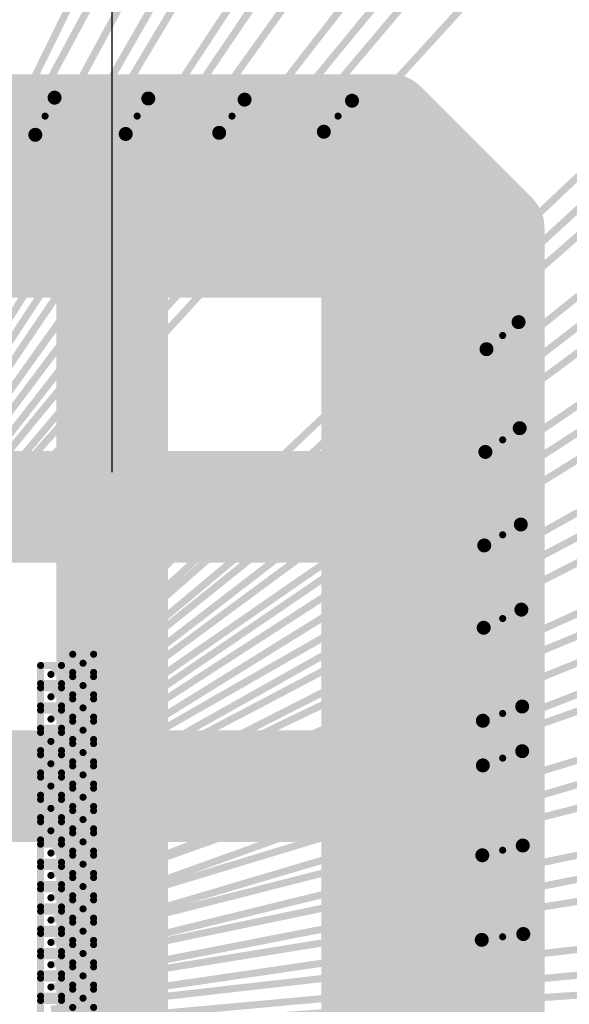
# Model space of a CAD drawing. Header units: millimetres. Extents: x -20 to 67, y -24 to 74.9.
# Tile 30 of 37: x 31.7 to 33.6, y 0.2 to 3.7. Entities that reach past the tile are written whole.
import ezdxf

# ---------------------------------------------------------------- set-up
doc = ezdxf.new("R2010")
doc.units = ezdxf.units.MM
doc.header["$LTSCALE"] = 0.2
doc.header["$MEASUREMENT"] = 0
doc.layers.get('0').update_dxf_attribs({"color": 6, "plot": 0})
for name, color, linetype in [('01-Dim', 7, 'Continuous'), ('Cu1', 5, 'Continuous'), ('Die4', 7, 'Continuous'), ('Sbp1', 5, 'Continuous'), ('Wire3', 96, 'Continuous'), ('Wire4', 1, 'Continuous')]:
    doc.layers.add(name, color=color, linetype=linetype)
doc.dimstyles.new('1X-Std-.1tol', dxfattribs={"dimscale": 2, "dimtxt": 0.18, "dimasz": 0.18, "dimexe": 0.12, "dimexo": 0.0625, "dimgap": 0.09, "dimtad": 0, "dimdec": 3, "dimzin": 1, "dimdsep": 46, "dimtxsty": 'Standard', "dimcen": 0.09, "dimadec": 0, "dimazin": 0, "dimtfac": 1, "dimtdec": 3, "dimtofl": 0, "dimtmove": 0, "dimatfit": 3, "dimfxl": 1, "dimtolj": 1, "dimtzin": 0, "dimarcsym": 0})

# ---------------------------------------------------------------- blocks, each defined once
blk = doc.blocks.new('*D37')
at = {"layer": '01-Dim', "color": 0, "linetype": 'Continuous', "lineweight": -2}
for p, q in [((27.988983, 2.125), (27.988983, 12.74)), ((31.988983, 2.125), (31.988983, 12.74)), ((28.348983, 12.5), (31.628983, 12.5)), ((31.988983, 12.5), (32.348983, 12.5))]:
    blk.add_line(p, q, dxfattribs=at)
at = {"layer": '01-Dim', "color": 0, "linetype": 'Continuous', "lineweight": -3}
for points in [[(28.348983, 12.56), (28.348983, 12.44), (27.988983, 12.5)], [(31.628983, 12.56), (31.628983, 12.44), (31.988983, 12.5)]]:
    blk.add_solid(points, dxfattribs=at)
at = {"layer": 'Defpoints', "color": 0, "linetype": 'Continuous', "lineweight": -3}
for p in [(31.988983, 12.5), (27.988983, 2), (31.988983, 2)]:
    blk.add_point(p, dxfattribs=at)
at = {"layer": '01-Dim', "color": 0, "linetype": 'Continuous', "lineweight": -3, "insert": (34.448983, 12.5), "char_height": 0.36, "attachment_point": 5}
blk.add_mtext('\\A1;4.000 [0.1575]', dxfattribs=at)
blk = doc.blocks.new('ROUND_25')
at = {"const_width": 0.15}
blk.add_lwpolyline([(-0.075, 0, 1), (0.075, 0, 1)], format="xyb", close=True, dxfattribs=at)
blk = doc.blocks.new('ROUND_19')
at = {"const_width": 0.025}
blk.add_lwpolyline([(-0.0125, 0, 1), (0.0125, 0, 1)], format="xyb", close=True, dxfattribs=at)
blk = doc.blocks.new('ROUND_26')
at = {"const_width": 0.25}
blk.add_lwpolyline([(-0.125, 0, 1), (0.125, 0, 1)], format="xyb", close=True, dxfattribs=at)
blk = doc.blocks.new('ROUND_27')
at = {"const_width": 0.2}
blk.add_lwpolyline([(-0.1, 0, 1), (0.1, 0, 1)], format="xyb", close=True, dxfattribs=at)
blk = doc.blocks.new('ROUND_11')
at = {"const_width": 0.0127}
blk.add_lwpolyline([(-0.00635, 0, 1), (0.00635, 0, 1)], format="xyb", close=True, dxfattribs=at)
blk = doc.blocks.new('ROUND_33')
at = {"const_width": 0.0254}
blk.add_lwpolyline([(-0.0127, 0, 1), (0.0127, 0, 1)], format="xyb", close=True, dxfattribs=at)

msp = doc.modelspace()

# ---------------------------------------------------------------- linework, layer by layer
at = {"layer": 'Cu1'}
for points, const_width in [([(26.988983, 3.4), (32.988983, 3.4)], 0.3), ([(32.988983, 3.4), (33.388983, 3)], 0.3), ([(31.713983, 3.333), (31.782983, 3.466)], 0.05), ([(32.037983, 3.336), (32.118983, 3.463)], 0.05), ([(32.372983, 3.34), (32.463983, 3.459)], 0.05), ([(32.747983, 3.344), (32.848983, 3.455)], 0.05), ([(32.988983, -3.2), (32.988983, 3.2)], 0.5), ([(33.188983, 3), (26.788983, 3)], 0.5), ([(31.988983, -3), (31.988983, 3)], 0.4), ([(33.388983, 3), (33.388983, -3)], 0.3), ([(33.330983, 2.565), (33.445983, 2.662)], 0.05), ([(33.326983, 2.197), (33.449983, 2.282)], 0.05), ([(26.988983, 2), (32.988983, 2)], 0.4), ([(33.322983, 1.862), (33.453983, 1.937)], 0.05), ([(33.320983, 1.567), (33.455983, 1.632)], 0.05), ([(33.317983, 1.234), (33.458983, 1.285)], 0.05), ([(26.988983, 1), (32.988983, 1)], 0.4), ([(33.317983, 1.074), (33.458983, 1.125)], 0.05), ([(33.315983, 0.752), (33.460983, 0.787)], 0.05), ([(33.313983, 0.449), (33.462983, 0.47)], 0.05)]:
    msp.add_lwpolyline(points, dxfattribs=dict(at, const_width=const_width))
at = {"layer": 'Die4'}
for points, const_width in [([(27.988983, 2), (31.988983, 2)], 0.0508), ([(31.988983, 2), (31.988983, -2)], 0.0508), ([(31.847983, 1.472), (31.847983, 1.407)], 0.0254), ([(31.922983, 1.472), (31.847983, 1.472)], 0.0254), ([(31.922983, 1.407), (31.922983, 1.472)], 0.0254), ([(31.732983, 1.432), (31.732983, 1.367)], 0.0254), ([(31.807983, 1.432), (31.732983, 1.432)], 0.0254), ([(31.807983, 1.367), (31.807983, 1.432)], 0.0254), ([(31.847983, 1.407), (31.922983, 1.407)], 0.0254), ([(31.732983, 1.367), (31.807983, 1.367)], 0.0254), ([(31.847983, 1.392), (31.847983, 1.327)], 0.0254), ([(31.922983, 1.392), (31.847983, 1.392)], 0.0254), ([(31.922983, 1.327), (31.922983, 1.392)], 0.0254), ([(31.732983, 1.352), (31.732983, 1.287)], 0.0254), ([(31.807983, 1.352), (31.732983, 1.352)], 0.0254), ([(31.807983, 1.287), (31.807983, 1.352)], 0.0254), ([(31.847983, 1.327), (31.922983, 1.327)], 0.0254), ([(31.847983, 1.312), (31.847983, 1.247)], 0.0254), ([(31.922983, 1.312), (31.847983, 1.312)], 0.0254), ([(31.922983, 1.247), (31.922983, 1.312)], 0.0254), ([(31.732983, 1.287), (31.807983, 1.287)], 0.0254), ([(31.732983, 1.272), (31.732983, 1.207)], 0.0254), ([(31.807983, 1.272), (31.732983, 1.272)], 0.0254), ([(31.807983, 1.207), (31.807983, 1.272)], 0.0254), ([(31.847983, 1.247), (31.922983, 1.247)], 0.0254), ([(31.847983, 1.232), (31.847983, 1.167)], 0.0254), ([(31.922983, 1.232), (31.847983, 1.232)], 0.0254), ([(31.922983, 1.167), (31.922983, 1.232)], 0.0254), ([(31.732983, 1.207), (31.807983, 1.207)], 0.0254), ([(31.732983, 1.192), (31.732983, 1.127)], 0.0254), ([(31.807983, 1.192), (31.732983, 1.192)], 0.0254), ([(31.807983, 1.127), (31.807983, 1.192)], 0.0254), ([(31.847983, 1.167), (31.922983, 1.167)], 0.0254), ([(31.847983, 1.152), (31.847983, 1.087)], 0.0254), ([(31.922983, 1.152), (31.847983, 1.152)], 0.0254), ([(31.922983, 1.087), (31.922983, 1.152)], 0.0254), ([(31.732983, 1.127), (31.807983, 1.127)], 0.0254), ([(31.732983, 1.112), (31.732983, 1.047)], 0.0254), ([(31.807983, 1.112), (31.732983, 1.112)], 0.0254), ([(31.807983, 1.047), (31.807983, 1.112)], 0.0254), ([(31.847983, 1.087), (31.922983, 1.087)], 0.0254), ([(31.732983, 1.047), (31.807983, 1.047)], 0.0254), ([(31.847983, 1.072), (31.847983, 1.007)], 0.0254), ([(31.922983, 1.072), (31.847983, 1.072)], 0.0254), ([(31.922983, 1.007), (31.922983, 1.072)], 0.0254), ([(31.732983, 1.032), (31.732983, 0.967)], 0.0254), ([(31.807983, 1.032), (31.732983, 1.032)], 0.0254), ([(31.807983, 0.967), (31.807983, 1.032)], 0.0254), ([(31.847983, 1.007), (31.922983, 1.007)], 0.0254), ([(31.847983, 0.992), (31.847983, 0.927)], 0.0254), ([(31.922983, 0.992), (31.847983, 0.992)], 0.0254), ([(31.922983, 0.927), (31.922983, 0.992)], 0.0254), ([(31.732983, 0.967), (31.807983, 0.967)], 0.0254), ([(31.732983, 0.952), (31.732983, 0.887)], 0.0254), ([(31.807983, 0.952), (31.732983, 0.952)], 0.0254), ([(31.807983, 0.887), (31.807983, 0.952)], 0.0254), ([(31.847983, 0.927), (31.922983, 0.927)], 0.0254), ([(31.847983, 0.912), (31.847983, 0.847)], 0.0254), ([(31.922983, 0.912), (31.847983, 0.912)], 0.0254), ([(31.922983, 0.847), (31.922983, 0.912)], 0.0254), ([(31.732983, 0.887), (31.807983, 0.887)], 0.0254), ([(31.732983, 0.872), (31.732983, 0.807)], 0.0254), ([(31.807983, 0.872), (31.732983, 0.872)], 0.0254), ([(31.807983, 0.807), (31.807983, 0.872)], 0.0254), ([(31.847983, 0.847), (31.922983, 0.847)], 0.0254), ([(31.732983, 0.807), (31.807983, 0.807)], 0.0254), ([(31.847983, 0.832), (31.847983, 0.767)], 0.0254), ([(31.922983, 0.832), (31.847983, 0.832)], 0.0254), ([(31.922983, 0.767), (31.922983, 0.832)], 0.0254), ([(31.732983, 0.792), (31.732983, 0.727)], 0.0254), ([(31.807983, 0.792), (31.732983, 0.792)], 0.0254), ([(31.807983, 0.727), (31.807983, 0.792)], 0.0254), ([(31.847983, 0.767), (31.922983, 0.767)], 0.0254), ([(31.847983, 0.752), (31.847983, 0.687)], 0.0254), ([(31.922983, 0.752), (31.847983, 0.752)], 0.0254), ([(31.922983, 0.687), (31.922983, 0.752)], 0.0254), ([(31.732983, 0.727), (31.807983, 0.727)], 0.0254), ([(31.732983, 0.712), (31.732983, 0.647)], 0.0254), ([(31.807983, 0.712), (31.732983, 0.712)], 0.0254), ([(31.807983, 0.647), (31.807983, 0.712)], 0.0254), ([(31.847983, 0.687), (31.922983, 0.687)], 0.0254), ([(31.847983, 0.672), (31.847983, 0.607)], 0.0254), ([(31.922983, 0.672), (31.847983, 0.672)], 0.0254), ([(31.922983, 0.607), (31.922983, 0.672)], 0.0254), ([(31.732983, 0.647), (31.807983, 0.647)], 0.0254), ([(31.732983, 0.632), (31.732983, 0.567)], 0.0254), ([(31.807983, 0.632), (31.732983, 0.632)], 0.0254), ([(31.807983, 0.567), (31.807983, 0.632)], 0.0254), ([(31.847983, 0.607), (31.922983, 0.607)], 0.0254), ([(31.847983, 0.592), (31.847983, 0.527)], 0.0254), ([(31.922983, 0.592), (31.847983, 0.592)], 0.0254), ([(31.922983, 0.527), (31.922983, 0.592)], 0.0254), ([(31.732983, 0.567), (31.807983, 0.567)], 0.0254), ([(31.732983, 0.552), (31.732983, 0.487)], 0.0254), ([(31.807983, 0.552), (31.732983, 0.552)], 0.0254), ([(31.807983, 0.487), (31.807983, 0.552)], 0.0254), ([(31.847983, 0.527), (31.922983, 0.527)], 0.0254), ([(31.732983, 0.487), (31.807983, 0.487)], 0.0254), ([(31.847983, 0.512), (31.847983, 0.447)], 0.0254), ([(31.922983, 0.512), (31.847983, 0.512)], 0.0254), ([(31.922983, 0.447), (31.922983, 0.512)], 0.0254), ([(31.732983, 0.472), (31.732983, 0.407)], 0.0254), ([(31.807983, 0.472), (31.732983, 0.472)], 0.0254), ([(31.807983, 0.407), (31.807983, 0.472)], 0.0254), ([(31.847983, 0.447), (31.922983, 0.447)], 0.0254), ([(31.847983, 0.432), (31.847983, 0.367)], 0.0254), ([(31.922983, 0.432), (31.847983, 0.432)], 0.0254), ([(31.922983, 0.367), (31.922983, 0.432)], 0.0254), ([(31.732983, 0.407), (31.807983, 0.407)], 0.0254), ([(31.732983, 0.392), (31.732983, 0.327)], 0.0254), ([(31.807983, 0.392), (31.732983, 0.392)], 0.0254), ([(31.807983, 0.327), (31.807983, 0.392)], 0.0254), ([(31.847983, 0.367), (31.922983, 0.367)], 0.0254), ([(31.847983, 0.352), (31.847983, 0.287)], 0.0254), ([(31.922983, 0.352), (31.847983, 0.352)], 0.0254), ([(31.922983, 0.287), (31.922983, 0.352)], 0.0254), ([(31.732983, 0.327), (31.807983, 0.327)], 0.0254), ([(31.732983, 0.312), (31.732983, 0.247)], 0.0254), ([(31.807983, 0.312), (31.732983, 0.312)], 0.0254), ([(31.807983, 0.247), (31.807983, 0.312)], 0.0254), ([(31.847983, 0.287), (31.922983, 0.287)], 0.0254), ([(31.847983, 0.272), (31.847983, 0.207)], 0.0254), ([(31.922983, 0.272), (31.847983, 0.272)], 0.0254), ([(31.922983, 0.207), (31.922983, 0.272)], 0.0254), ([(31.732983, 0.247), (31.807983, 0.247)], 0.0254), ([(31.732983, 0.232), (31.732983, 0.167)], 0.0254), ([(31.807983, 0.232), (31.732983, 0.232)], 0.0254), ([(31.807983, 0.167), (31.807983, 0.232)], 0.0254), ([(31.847983, 0.207), (31.922983, 0.207)], 0.0254)]:
    msp.add_lwpolyline(points, dxfattribs=dict(at, const_width=const_width))
at = {"layer": 'Sbp1'}
for points, const_width in [([(26.988983, 3.4), (32.988983, 3.4)], 0.3), ([(32.988983, 3.4), (33.388983, 3)], 0.3), ([(31.713983, 3.333), (31.782983, 3.466)], 0.05), ([(32.037983, 3.336), (32.118983, 3.463)], 0.05), ([(32.372983, 3.34), (32.463983, 3.459)], 0.05), ([(32.747983, 3.344), (32.848983, 3.455)], 0.05), ([(32.988983, -3.2), (32.988983, 3.2)], 0.5), ([(33.188983, 3), (26.788983, 3)], 0.5), ([(31.988983, -3), (31.988983, 3)], 0.4), ([(33.388983, 3), (33.388983, -3)], 0.3), ([(33.330983, 2.565), (33.445983, 2.662)], 0.05), ([(33.326983, 2.197), (33.449983, 2.282)], 0.05), ([(26.988983, 2), (32.988983, 2)], 0.4), ([(33.322983, 1.862), (33.453983, 1.937)], 0.05), ([(33.320983, 1.567), (33.455983, 1.632)], 0.05), ([(33.317983, 1.234), (33.458983, 1.285)], 0.05), ([(26.988983, 1), (32.988983, 1)], 0.4), ([(33.317983, 1.074), (33.458983, 1.125)], 0.05), ([(33.315983, 0.752), (33.460983, 0.787)], 0.05), ([(33.313983, 0.449), (33.462983, 0.47)], 0.05)]:
    msp.add_lwpolyline(points, dxfattribs=dict(at, const_width=const_width))
at = {"layer": 'Wire3', "const_width": 0.0254}
for points in [[(31.048983, 1.896), (32.865983, 5.077)], [(31.368983, 1.896), (33.839983, 4.899)], [(30.888983, 1.896), (32.204983, 4.348)], [(31.208983, 1.896), (32.804983, 4.254)], [(31.884983, 1.44), (34.828983, 4.14)], [(30.968983, 1.896), (31.748983, 3.4)], [(31.128983, 1.896), (32.078983, 3.4)], [(31.288983, 1.896), (32.418983, 3.4)], [(31.448983, 1.896), (32.798983, 3.4)], [(31.884983, 1.28), (34.197983, 3.061)], [(31.884983, 1.12), (34.268983, 2.661)], [(31.884983, 1.36), (33.388983, 2.614)], [(31.884983, 0.96), (34.331983, 2.246)], [(31.884983, 1.2), (33.388983, 2.24)], [(31.884983, 0.8), (35.162983, 2.164)], [(31.884983, 1.04), (33.388983, 1.9)], [(31.884983, 0.64), (34.406983, 1.62)], [(31.884983, 0.88), (33.388983, 1.6)], [(31.884983, 0.72), (33.388983, 1.26)], [(31.884983, 0.48), (34.440983, 1.238)], [(31.884983, 0.56), (33.388983, 1.1)], [(31.884983, 0.32), (34.467983, 0.824)], [(31.884983, 0.4), (33.388983, 0.77)], [(31.884983, 0.16), (35.282983, 0.471)], [(31.884983, 0.24), (33.388983, 0.46)]]:
    msp.add_lwpolyline(points, dxfattribs=at)
at = {"layer": 'Wire4', "const_width": 0.0254}
for points in [[(30.848983, 1.781), (32.815983, 5.794)], [(30.928983, 1.781), (33.073983, 5.745)], [(31.008983, 1.781), (33.341983, 5.686)], [(31.088983, 1.781), (33.610983, 5.617)], [(31.168983, 1.781), (33.868983, 5.558)], [(31.248983, 1.781), (34.136983, 5.489)], [(31.328983, 1.781), (34.395983, 5.411)], [(31.408983, 1.781), (34.653983, 5.332)], [(31.769983, 1.4), (35.301983, 4.735)], [(31.769983, 1.32), (35.379983, 4.476)], [(31.769983, 1.24), (35.458983, 4.198)], [(31.769983, 1.16), (35.537983, 3.939)], [(31.769983, 1.08), (35.595983, 3.681)], [(31.769983, 1), (35.664983, 3.413)], [(31.769983, 0.92), (35.713983, 3.135)], [(31.769983, 0.84), (35.772983, 2.876)], [(31.769983, 0.76), (35.811983, 2.598)], [(31.769983, 0.68), (35.860983, 2.33)], [(31.769983, 0.6), (35.900983, 2.063)], [(31.769983, 0.52), (35.939983, 1.785)], [(31.769983, 0.44), (35.958983, 1.507)], [(31.769983, 0.36), (35.998983, 1.239)], [(31.769983, 0.28), (36.017983, 0.971)], [(31.769983, 0.2), (36.027983, 0.684)], [(31.769983, 0.12), (36.037983, 0.416)]]:
    msp.add_lwpolyline(points, dxfattribs=at)

# ---------------------------------------------------------------- block references
at = {"layer": 'Cu1'}
for name, p in [('ROUND_25', (32.988983, 3.4)), ('ROUND_19', (31.782983, 3.466)), ('ROUND_19', (32.118983, 3.463)), ('ROUND_19', (32.463983, 3.459)), ('ROUND_19', (32.848983, 3.455)), ('ROUND_26', (32.988983, 3.2)), ('ROUND_19', (31.713983, 3.333)), ('ROUND_19', (32.037983, 3.336)), ('ROUND_19', (32.372983, 3.34)), ('ROUND_19', (32.747983, 3.344)), ('ROUND_26', (33.188983, 3)), ('ROUND_27', (31.988983, 3)), ('ROUND_25', (31.988983, 3)), ('ROUND_25', (32.988983, 3)), ('ROUND_25', (33.388983, 3)), ('ROUND_19', (33.445983, 2.662)), ('ROUND_19', (33.330983, 2.565)), ('ROUND_19', (33.449983, 2.282)), ('ROUND_27', (32.988983, 2)), ('ROUND_19', (33.326983, 2.197)), ('ROUND_25', (31.988983, 2)), ('ROUND_25', (32.988983, 2)), ('ROUND_19', (33.453983, 1.937)), ('ROUND_19', (33.322983, 1.862)), ('ROUND_19', (33.455983, 1.632)), ('ROUND_19', (33.320983, 1.567)), ('ROUND_19', (33.458983, 1.285)), ('ROUND_19', (33.317983, 1.234)), ('ROUND_27', (32.988983, 1)), ('ROUND_25', (31.988983, 1)), ('ROUND_25', (32.988983, 1)), ('ROUND_19', (33.458983, 1.125)), ('ROUND_19', (33.317983, 1.074)), ('ROUND_19', (33.460983, 0.787)), ('ROUND_19', (33.315983, 0.752)), ('ROUND_19', (33.462983, 0.47)), ('ROUND_19', (33.313983, 0.449))]:
    msp.add_blockref(name, p, dxfattribs=at)
at = {"layer": 'Die4'}
for name, p in [('ROUND_33', (31.988983, 2)), ('ROUND_11', (31.847983, 1.472)), ('ROUND_11', (31.847983, 1.472)), ('ROUND_11', (31.922983, 1.472)), ('ROUND_11', (31.922983, 1.472)), ('ROUND_11', (31.884983, 1.44)), ('ROUND_11', (31.732983, 1.432)), ('ROUND_11', (31.732983, 1.432)), ('ROUND_11', (31.769983, 1.4)), ('ROUND_11', (31.807983, 1.432)), ('ROUND_11', (31.807983, 1.432)), ('ROUND_11', (31.847983, 1.407)), ('ROUND_11', (31.847983, 1.407)), ('ROUND_11', (31.922983, 1.407)), ('ROUND_11', (31.922983, 1.407)), ('ROUND_11', (31.732983, 1.367)), ('ROUND_11', (31.732983, 1.367)), ('ROUND_11', (31.807983, 1.367)), ('ROUND_11', (31.807983, 1.367)), ('ROUND_11', (31.847983, 1.392)), ('ROUND_11', (31.847983, 1.392)), ('ROUND_11', (31.922983, 1.392)), ('ROUND_11', (31.922983, 1.392)), ('ROUND_11', (31.732983, 1.352)), ('ROUND_11', (31.732983, 1.352)), ('ROUND_11', (31.807983, 1.352)), ('ROUND_11', (31.807983, 1.352)), ('ROUND_11', (31.884983, 1.36)), ('ROUND_11', (31.769983, 1.32)), ('ROUND_11', (31.847983, 1.327)), ('ROUND_11', (31.847983, 1.327)), ('ROUND_11', (31.847983, 1.312)), ('ROUND_11', (31.847983, 1.312)), ('ROUND_11', (31.922983, 1.327)), ('ROUND_11', (31.922983, 1.327)), ('ROUND_11', (31.922983, 1.312)), ('ROUND_11', (31.922983, 1.312)), ('ROUND_11', (31.732983, 1.287)), ('ROUND_11', (31.732983, 1.287)), ('ROUND_11', (31.732983, 1.272)), ('ROUND_11', (31.732983, 1.272)), ('ROUND_11', (31.807983, 1.287)), ('ROUND_11', (31.807983, 1.287)), ('ROUND_11', (31.807983, 1.272)), ('ROUND_11', (31.807983, 1.272)), ('ROUND_11', (31.884983, 1.28)), ('ROUND_11', (31.769983, 1.24)), ('ROUND_11', (31.847983, 1.247)), ('ROUND_11', (31.847983, 1.247)), ('ROUND_11', (31.847983, 1.232)), ('ROUND_11', (31.847983, 1.232)), ('ROUND_11', (31.922983, 1.247)), ('ROUND_11', (31.922983, 1.247)), ('ROUND_11', (31.922983, 1.232)), ('ROUND_11', (31.922983, 1.232)), ('ROUND_11', (31.732983, 1.207)), ('ROUND_11', (31.732983, 1.207)), ('ROUND_11', (31.732983, 1.192)), ('ROUND_11', (31.732983, 1.192)), ('ROUND_11', (31.807983, 1.207)), ('ROUND_11', (31.807983, 1.207)), ('ROUND_11', (31.807983, 1.192)), ('ROUND_11', (31.807983, 1.192)), ('ROUND_11', (31.884983, 1.2)), ('ROUND_11', (31.769983, 1.16)), ('ROUND_11', (31.847983, 1.167)), ('ROUND_11', (31.847983, 1.167)), ('ROUND_11', (31.847983, 1.152)), ('ROUND_11', (31.847983, 1.152)), ('ROUND_11', (31.922983, 1.167)), ('ROUND_11', (31.922983, 1.167)), ('ROUND_11', (31.922983, 1.152)), ('ROUND_11', (31.922983, 1.152)), ('ROUND_11', (31.732983, 1.127)), ('ROUND_11', (31.732983, 1.127)), ('ROUND_11', (31.807983, 1.127)), ('ROUND_11', (31.807983, 1.127)), ('ROUND_11', (31.884983, 1.12)), ('ROUND_11', (31.732983, 1.112)), ('ROUND_11', (31.732983, 1.112)), ('ROUND_11', (31.807983, 1.112)), ('ROUND_11', (31.807983, 1.112)), ('ROUND_11', (31.847983, 1.087)), ('ROUND_11', (31.847983, 1.087)), ('ROUND_11', (31.922983, 1.087)), ('ROUND_11', (31.922983, 1.087)), ('ROUND_11', (31.732983, 1.047)), ('ROUND_11', (31.732983, 1.047)), ('ROUND_11', (31.769983, 1.08)), ('ROUND_11', (31.807983, 1.047)), ('ROUND_11', (31.807983, 1.047)), ('ROUND_11', (31.847983, 1.072)), ('ROUND_11', (31.847983, 1.072)), ('ROUND_11', (31.922983, 1.072)), ('ROUND_11', (31.922983, 1.072)), ('ROUND_11', (31.732983, 1.032)), ('ROUND_11', (31.732983, 1.032)), ('ROUND_11', (31.807983, 1.032)), ('ROUND_11', (31.807983, 1.032)), ('ROUND_11', (31.884983, 1.04)), ('ROUND_11', (31.769983, 1)), ('ROUND_11', (31.847983, 1.007)), ('ROUND_11', (31.847983, 1.007)), ('ROUND_11', (31.847983, 0.992)), ('ROUND_11', (31.847983, 0.992)), ('ROUND_11', (31.922983, 1.007)), ('ROUND_11', (31.922983, 1.007)), ('ROUND_11', (31.922983, 0.992)), ('ROUND_11', (31.922983, 0.992)), ('ROUND_11', (31.732983, 0.967)), ('ROUND_11', (31.732983, 0.967)), ('ROUND_11', (31.732983, 0.952)), ('ROUND_11', (31.732983, 0.952)), ('ROUND_11', (31.807983, 0.967)), ('ROUND_11', (31.807983, 0.967)), ('ROUND_11', (31.807983, 0.952)), ('ROUND_11', (31.807983, 0.952)), ('ROUND_11', (31.884983, 0.96)), ('ROUND_11', (31.769983, 0.92)), ('ROUND_11', (31.847983, 0.927)), ('ROUND_11', (31.847983, 0.927)), ('ROUND_11', (31.847983, 0.912)), ('ROUND_11', (31.847983, 0.912)), ('ROUND_11', (31.922983, 0.927)), ('ROUND_11', (31.922983, 0.927)), ('ROUND_11', (31.922983, 0.912)), ('ROUND_11', (31.922983, 0.912)), ('ROUND_11', (31.732983, 0.887)), ('ROUND_11', (31.732983, 0.887)), ('ROUND_11', (31.732983, 0.872)), ('ROUND_11', (31.732983, 0.872)), ('ROUND_11', (31.807983, 0.887)), ('ROUND_11', (31.807983, 0.887)), ('ROUND_11', (31.807983, 0.872)), ('ROUND_11', (31.807983, 0.872)), ('ROUND_11', (31.884983, 0.88)), ('ROUND_11', (31.769983, 0.84)), ('ROUND_11', (31.847983, 0.847)), ('ROUND_11', (31.847983, 0.847)), ('ROUND_11', (31.922983, 0.847)), ('ROUND_11', (31.922983, 0.847)), ('ROUND_11', (31.732983, 0.807)), ('ROUND_11', (31.732983, 0.807)), ('ROUND_11', (31.807983, 0.807)), ('ROUND_11', (31.807983, 0.807)), ('ROUND_11', (31.847983, 0.832)), ('ROUND_11', (31.847983, 0.832)), ('ROUND_11', (31.884983, 0.8)), ('ROUND_11', (31.922983, 0.832)), ('ROUND_11', (31.922983, 0.832)), ('ROUND_11', (31.732983, 0.792)), ('ROUND_11', (31.732983, 0.792)), ('ROUND_11', (31.807983, 0.792)), ('ROUND_11', (31.807983, 0.792)), ('ROUND_11', (31.847983, 0.767)), ('ROUND_11', (31.847983, 0.767)), ('ROUND_11', (31.922983, 0.767)), ('ROUND_11', (31.922983, 0.767)), ('ROUND_11', (31.769983, 0.76)), ('ROUND_11', (31.847983, 0.752)), ('ROUND_11', (31.847983, 0.752)), ('ROUND_11', (31.922983, 0.752)), ('ROUND_11', (31.922983, 0.752)), ('ROUND_11', (31.732983, 0.727)), ('ROUND_11', (31.732983, 0.727)), ('ROUND_11', (31.732983, 0.712)), ('ROUND_11', (31.732983, 0.712)), ('ROUND_11', (31.807983, 0.727)), ('ROUND_11', (31.807983, 0.727)), ('ROUND_11', (31.807983, 0.712)), ('ROUND_11', (31.807983, 0.712)), ('ROUND_11', (31.884983, 0.72)), ('ROUND_11', (31.769983, 0.68)), ('ROUND_11', (31.847983, 0.687)), ('ROUND_11', (31.847983, 0.687)), ('ROUND_11', (31.847983, 0.672)), ('ROUND_11', (31.847983, 0.672)), ('ROUND_11', (31.922983, 0.687)), ('ROUND_11', (31.922983, 0.687)), ('ROUND_11', (31.922983, 0.672)), ('ROUND_11', (31.922983, 0.672)), ('ROUND_11', (31.732983, 0.647)), ('ROUND_11', (31.732983, 0.647)), ('ROUND_11', (31.732983, 0.632)), ('ROUND_11', (31.732983, 0.632)), ('ROUND_11', (31.807983, 0.647)), ('ROUND_11', (31.807983, 0.647)), ('ROUND_11', (31.807983, 0.632)), ('ROUND_11', (31.807983, 0.632)), ('ROUND_11', (31.884983, 0.64)), ('ROUND_11', (31.769983, 0.6)), ('ROUND_11', (31.847983, 0.607)), ('ROUND_11', (31.847983, 0.607)), ('ROUND_11', (31.847983, 0.592)), ('ROUND_11', (31.847983, 0.592)), ('ROUND_11', (31.922983, 0.607)), ('ROUND_11', (31.922983, 0.607)), ('ROUND_11', (31.922983, 0.592)), ('ROUND_11', (31.922983, 0.592)), ('ROUND_11', (31.732983, 0.567)), ('ROUND_11', (31.732983, 0.567)), ('ROUND_11', (31.732983, 0.552)), ('ROUND_11', (31.732983, 0.552)), ('ROUND_11', (31.807983, 0.567)), ('ROUND_11', (31.807983, 0.567)), ('ROUND_11', (31.807983, 0.552)), ('ROUND_11', (31.807983, 0.552)), ('ROUND_11', (31.884983, 0.56)), ('ROUND_11', (31.769983, 0.52)), ('ROUND_11', (31.847983, 0.527)), ('ROUND_11', (31.847983, 0.527)), ('ROUND_11', (31.922983, 0.527)), ('ROUND_11', (31.922983, 0.527)), ('ROUND_11', (31.732983, 0.487)), ('ROUND_11', (31.732983, 0.487)), ('ROUND_11', (31.807983, 0.487)), ('ROUND_11', (31.807983, 0.487)), ('ROUND_11', (31.847983, 0.512)), ('ROUND_11', (31.847983, 0.512)), ('ROUND_11', (31.922983, 0.512)), ('ROUND_11', (31.922983, 0.512)), ('ROUND_11', (31.732983, 0.472)), ('ROUND_11', (31.732983, 0.472)), ('ROUND_11', (31.807983, 0.472)), ('ROUND_11', (31.807983, 0.472)), ('ROUND_11', (31.847983, 0.447)), ('ROUND_11', (31.847983, 0.447)), ('ROUND_11', (31.884983, 0.48)), ('ROUND_11', (31.922983, 0.447)), ('ROUND_11', (31.922983, 0.447)), ('ROUND_11', (31.769983, 0.44)), ('ROUND_11', (31.847983, 0.432)), ('ROUND_11', (31.847983, 0.432)), ('ROUND_11', (31.922983, 0.432)), ('ROUND_11', (31.922983, 0.432)), ('ROUND_11', (31.732983, 0.407)), ('ROUND_11', (31.732983, 0.407)), ('ROUND_11', (31.732983, 0.392)), ('ROUND_11', (31.732983, 0.392)), ('ROUND_11', (31.807983, 0.407)), ('ROUND_11', (31.807983, 0.407)), ('ROUND_11', (31.807983, 0.392)), ('ROUND_11', (31.807983, 0.392)), ('ROUND_11', (31.884983, 0.4)), ('ROUND_11', (31.769983, 0.36)), ('ROUND_11', (31.847983, 0.367)), ('ROUND_11', (31.847983, 0.367)), ('ROUND_11', (31.847983, 0.352)), ('ROUND_11', (31.847983, 0.352)), ('ROUND_11', (31.922983, 0.367)), ('ROUND_11', (31.922983, 0.367)), ('ROUND_11', (31.922983, 0.352)), ('ROUND_11', (31.922983, 0.352)), ('ROUND_11', (31.732983, 0.327)), ('ROUND_11', (31.732983, 0.327)), ('ROUND_11', (31.732983, 0.312)), ('ROUND_11', (31.732983, 0.312)), ('ROUND_11', (31.807983, 0.327)), ('ROUND_11', (31.807983, 0.327)), ('ROUND_11', (31.807983, 0.312)), ('ROUND_11', (31.807983, 0.312)), ('ROUND_11', (31.884983, 0.32)), ('ROUND_11', (31.769983, 0.28)), ('ROUND_11', (31.847983, 0.287)), ('ROUND_11', (31.847983, 0.287)), ('ROUND_11', (31.847983, 0.272)), ('ROUND_11', (31.847983, 0.272)), ('ROUND_11', (31.922983, 0.287)), ('ROUND_11', (31.922983, 0.287)), ('ROUND_11', (31.922983, 0.272)), ('ROUND_11', (31.922983, 0.272)), ('ROUND_11', (31.732983, 0.247)), ('ROUND_11', (31.732983, 0.247)), ('ROUND_11', (31.807983, 0.247)), ('ROUND_11', (31.807983, 0.247)), ('ROUND_11', (31.884983, 0.24)), ('ROUND_11', (31.732983, 0.232)), ('ROUND_11', (31.732983, 0.232)), ('ROUND_11', (31.807983, 0.232)), ('ROUND_11', (31.807983, 0.232)), ('ROUND_11', (31.847983, 0.207)), ('ROUND_11', (31.847983, 0.207)), ('ROUND_11', (31.922983, 0.207)), ('ROUND_11', (31.922983, 0.207))]:
    msp.add_blockref(name, p, dxfattribs=at)
at = {"layer": 'Sbp1'}
for name, p in [('ROUND_25', (32.988983, 3.4)), ('ROUND_19', (31.782983, 3.466)), ('ROUND_19', (32.118983, 3.463)), ('ROUND_19', (32.463983, 3.459)), ('ROUND_19', (32.848983, 3.455)), ('ROUND_26', (32.988983, 3.2)), ('ROUND_19', (31.713983, 3.333)), ('ROUND_19', (32.037983, 3.336)), ('ROUND_19', (32.372983, 3.34)), ('ROUND_19', (32.747983, 3.344)), ('ROUND_26', (33.188983, 3)), ('ROUND_27', (31.988983, 3)), ('ROUND_25', (33.388983, 3)), ('ROUND_19', (33.445983, 2.662)), ('ROUND_19', (33.330983, 2.565)), ('ROUND_19', (33.449983, 2.282)), ('ROUND_27', (32.988983, 2)), ('ROUND_19', (33.326983, 2.197)), ('ROUND_19', (33.453983, 1.937)), ('ROUND_19', (33.322983, 1.862)), ('ROUND_19', (33.455983, 1.632)), ('ROUND_19', (33.320983, 1.567)), ('ROUND_19', (33.458983, 1.285)), ('ROUND_19', (33.317983, 1.234)), ('ROUND_27', (32.988983, 1)), ('ROUND_19', (33.458983, 1.125)), ('ROUND_19', (33.317983, 1.074)), ('ROUND_19', (33.460983, 0.787)), ('ROUND_19', (33.315983, 0.752)), ('ROUND_19', (33.462983, 0.47)), ('ROUND_19', (33.313983, 0.449))]:
    msp.add_blockref(name, p, dxfattribs=at)
at = {"layer": 'Wire3'}
for p in [(31.748983, 3.4), (32.078983, 3.4), (32.418983, 3.4), (32.798983, 3.4), (33.388983, 2.614), (33.388983, 2.24), (33.388983, 1.9), (33.388983, 1.6), (33.388983, 1.26), (33.388983, 1.1), (33.388983, 0.77), (33.388983, 0.46)]:
    msp.add_blockref('ROUND_11', p, dxfattribs=at)

# ---------------------------------------------------------------- dimensions: what is measured, and where the dimension line sits
at = {"layer": '01-Dim', "linetype": 'Continuous', "lineweight": -3}
dim = msp.add_linear_dim(base=(31.988983, 12.5), p1=(27.988983, 2), p2=(31.988983, 2), dimstyle='1X-Std-.1tol', dxfattribs=at)
dim.commit()
dim.dimension.update_dxf_attribs({"geometry": '*D37', "text_midpoint": (34.448983, 12.5)})

doc.saveas('drawing.dxf')
